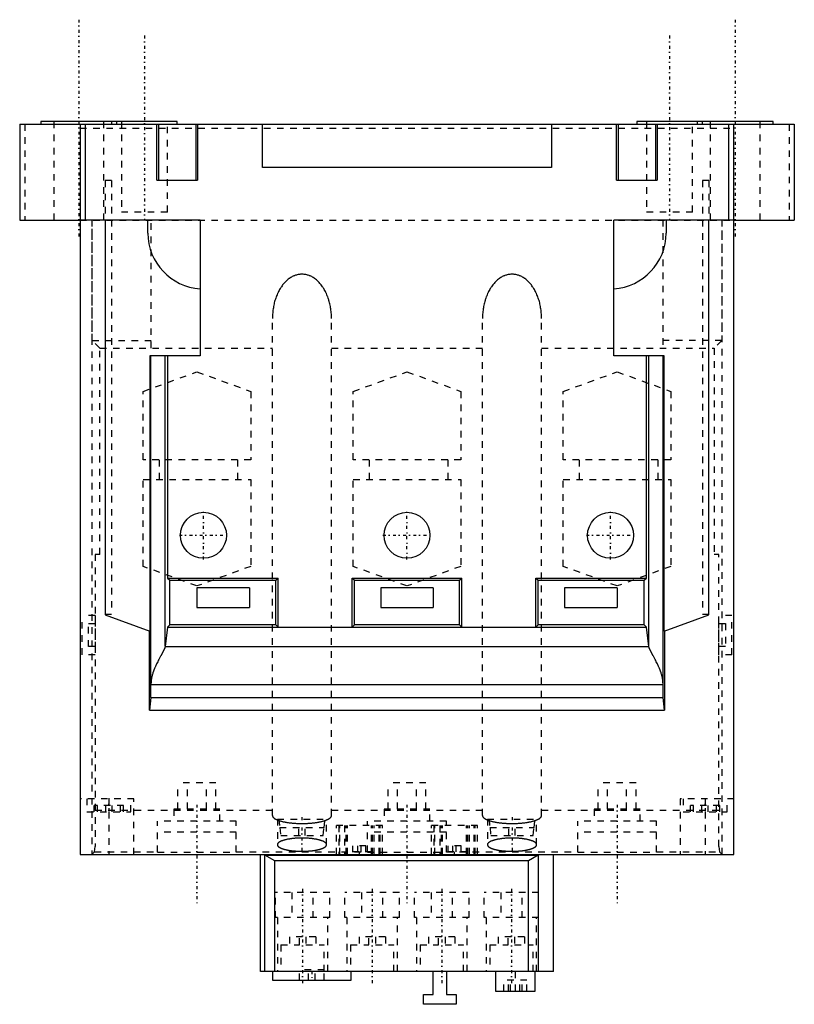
# Model space of a CAD drawing. Extents: x -9 to 109, y -133 to 16.
import ezdxf

# ---------------------------------------------------------------- set-up
doc = ezdxf.new("R2010")
doc.units = 0
doc.linetypes.add('CENTER', pattern=[1.5, 0.45, -0.5, 0.05, -0.5])
doc.linetypes.add('DASHED', pattern=[2, 1, -1])
for name, color, linetype in [('AM_0', 7, 'CONTINUOUS'), ('AM_3', 7, 'DASHED'), ('AM_7', 7, 'CENTER')]:
    doc.layers.add(name, color=color, linetype=linetype)

msp = doc.modelspace()

# ---------------------------------------------------------------- linework, layer by layer
at = {"layer": 'AM_0', "color": 7, "linetype": 'CONTINUOUS'}
for p, q in [((-9.2, 0.6), (-9.2, -14)), ((-9.2, 0.6), (108.8, 0.6)), ((-6, 1), (-6, 0.6)), ((14.8, 1), (-6, 1)), ((0, 0.6), (0, -110.6)), ((0.76, 0.6), (0.76, -14.03)), ((4.8, 1), (4.8, 0.6)), ((11.71, -7.95), (11.71, 0.6)), ((11.97, 0.6), (11.97, -7.95)), ((14.8, 0.6), (14.8, 1)), ((17.63, 0.6), (17.63, -7.95)), ((17.89, 0.6), (17.89, -7.95)), ((27.8, -6), (27.8, 0.6)), ((71.8, 0.6), (71.8, -6)), ((81.71, -7.95), (81.71, 0.6)), ((81.97, 0.6), (81.97, -7.95)), ((84.8, 1), (84.8, 0.6)), ((105.6, 1), (84.8, 1)), ((87.63, 0.6), (87.63, -7.95)), ((87.89, 0.6), (87.89, -7.95)), ((94.8, 0.6), (94.8, 1)), ((98.84, -14.03), (98.84, 0.6)), ((99.6, -110.6), (99.6, 0.6)), ((105.6, 0.6), (105.6, 1)), ((108.8, 0.6), (108.8, -14)), ((71.8, -6), (27.8, -6)), ((11.71, -7.95), (17.89, -7.95)), ((81.71, -7.95), (87.89, -7.95)), ((-9.2, -14), (0, -14)), ((18.3, -14.03), (0, -14.03)), ((3.8, -14.03), (3.8, -74.13)), ((10.33, -16), (10.33, -14.03)), ((18.3, -14.03), (18.3, -34.68)), ((99.6, -14.03), (81.3, -14.03)), ((81.3, -34.68), (81.3, -14.03)), ((89.27, -14.03), (89.27, -16)), ((95.8, -74.13), (95.8, -14.03)), ((99.6, -14), (108.8, -14)), ((10.61, -34.68), (10.61, -76.61)), ((18.3, -34.68), (10.61, -34.68)), ((10.8, -86.67), (10.8, -34.68)), ((12.97, -78.9), (12.97, -34.68)), ((13.33, -34.68), (13.33, -68.5)), ((88.99, -34.68), (81.3, -34.68)), ((86.27, -68.5), (86.27, -34.68)), ((86.63, -78.9), (86.63, -34.68)), ((88.8, -86.67), (88.8, -34.68)), ((88.99, -76.61), (88.99, -34.68)), ((13.33, -68.5), (13.68, -68.85)), ((13.33, -68.5), (30.15, -68.5)), ((13.68, -68.85), (29.8, -68.85)), ((13.68, -75.65), (13.68, -68.85)), ((29.8, -68.85), (30.15, -68.5)), ((29.8, -75.65), (29.8, -68.85)), ((30.15, -76), (30.15, -68.5)), ((41.46, -68.5), (41.8, -68.85)), ((41.46, -68.5), (58.14, -68.5)), ((41.46, -76), (41.46, -68.5)), ((41.8, -75.65), (41.8, -68.85)), ((41.8, -68.85), (57.8, -68.85)), ((57.8, -68.85), (58.14, -68.5)), ((57.8, -75.65), (57.8, -68.85)), ((58.14, -76), (58.14, -68.5)), ((69.45, -68.5), (69.8, -68.85)), ((69.45, -68.5), (86.27, -68.5)), ((69.45, -76), (69.45, -68.5)), ((69.8, -75.65), (69.8, -68.85)), ((69.8, -68.85), (85.92, -68.85)), ((85.92, -68.85), (86.27, -68.5)), ((85.92, -75.65), (85.92, -68.85)), ((17.8, -70), (17.8, -73)), ((25.8, -70), (17.8, -70)), ((25.8, -70), (25.8, -73)), ((53.8, -70), (45.8, -70)), ((45.8, -70), (45.8, -73)), ((53.8, -70), (53.8, -73)), ((73.8, -70), (73.8, -73)), ((81.8, -70), (73.8, -70)), ((81.8, -70), (81.8, -73)), ((17.8, -73), (25.8, -73)), ((45.8, -73), (53.8, -73)), ((73.8, -73), (81.8, -73)), ((3.8, -74.13), (10.61, -76.61)), ((88.99, -76.61), (95.8, -74.13)), ((13.33, -76), (12.97, -78.91)), ((13.68, -75.65), (13.33, -76)), ((13.33, -76), (86.27, -76)), ((29.8, -75.65), (13.68, -75.65)), ((30.15, -76), (29.8, -75.65)), ((41.8, -75.65), (41.46, -76)), ((57.8, -75.65), (41.8, -75.65)), ((58.14, -76), (57.8, -75.65)), ((69.8, -75.65), (69.45, -76)), ((85.92, -75.65), (69.8, -75.65)), ((86.27, -76), (85.92, -75.65)), ((86.63, -78.91), (86.27, -76)), ((10.56, -88.6), (10.56, -76.59)), ((89.04, -76.59), (89.04, -88.6)), ((12.97, -78.91), (86.63, -78.91)), ((10.8, -84.69), (88.8, -84.69)), ((10.8, -86.67), (10.56, -88.6)), ((10.8, -86.67), (88.8, -86.67)), ((89.04, -88.6), (88.8, -86.67)), ((10.56, -88.6), (89.04, -88.6)), ((0, -110.6), (99.6, -110.6)), ((27.5, -128.4), (27.5, -110.6)), ((28.15, -128.4), (28.15, -110.7)), ((28.15, -110.7), (69.8, -110.7)), ((29.65, -111.57), (28.15, -110.7)), ((69.8, -110.7), (68.3, -111.57)), ((69.8, -110.7), (69.8, -128.4)), ((72.1, -128.4), (72.1, -110.6)), ((29.65, -128.4), (29.65, -111.57)), ((68.3, -111.57), (29.65, -111.57)), ((68.3, -128.4), (68.3, -111.57)), ((72.1, -128.4), (27.5, -128.4)), ((29.3, -128.4), (29.3, -129.7)), ((41.3, -129.7), (41.3, -128.4)), ((53.8, -131.9), (53.8, -128.4)), ((55.8, -128.4), (55.8, -131.9)), ((63.3, -128.4), (63.3, -131.4)), ((69.3, -131.4), (69.3, -128.4)), ((29.3, -129.7), (41.3, -129.7)), ((52.3, -131.9), (53.8, -131.9)), ((52.3, -133.4), (52.3, -131.9)), ((55.8, -131.9), (57.3, -131.9)), ((57.3, -131.9), (57.3, -133.4)), ((63.3, -131.4), (69.3, -131.4)), ((57.3, -133.4), (52.3, -133.4))]:
    msp.add_line(p, q, dxfattribs=at)
for points in [[(12.97, -78.91), (12.97, -78.92), (12.96, -78.94), (12.96, -78.96), (12.96, -78.97), (12.95, -78.98), (12.95, -79.01), (12.94, -79.03), (12.93, -79.06), (12.92, -79.08), (12.91, -79.11), (12.91, -79.12), (12.9, -79.14), (12.89, -79.17), (12.88, -79.19), (12.87, -79.22), (12.86, -79.26), (12.84, -79.29), (12.84, -79.3), (12.83, -79.32), (12.82, -79.35), (12.8, -79.38), (12.79, -79.4), (12.78, -79.42), (12.77, -79.45), (12.75, -79.49), (12.74, -79.5), (12.73, -79.52), (12.72, -79.56), (12.7, -79.6), (12.68, -79.64), (12.66, -79.68), (12.63, -79.72), (12.62, -79.74), (12.61, -79.76), (12.59, -79.8), (12.57, -79.85), (12.54, -79.89), (12.52, -79.94), (12.5, -79.98), (12.48, -80.01), (12.47, -80.03), (12.44, -80.08), (12.42, -80.12), (12.39, -80.17), (12.37, -80.22), (12.34, -80.27), (12.33, -80.3), (12.31, -80.32), (12.29, -80.37), (12.26, -80.42), (12.16, -80.6), (11.99, -80.91), (11.91, -81.07), (11.83, -81.24), (11.65, -81.58), (11.48, -81.95), (11.38, -82.18), (11.35, -82.24), (11.33, -82.31), (11.31, -82.34), (11.3, -82.37), (11.27, -82.44), (11.25, -82.5), (11.22, -82.57), (11.2, -82.64), (11.17, -82.71), (11.16, -82.74), (11.15, -82.78), (11.13, -82.84), (11.1, -82.91), (11.08, -82.98), (11.06, -83.05), (11.04, -83.12), (11.03, -83.16), (11.02, -83.19), (11, -83.26), (10.98, -83.33), (10.97, -83.37), (10.96, -83.4), (10.94, -83.48), (10.93, -83.55), (10.92, -83.58), (10.91, -83.62), (10.9, -83.69), (10.88, -83.76), (10.87, -83.84), (10.86, -83.91), (10.85, -83.98), (10.84, -84.02), (10.84, -84.05), (10.83, -84.12), (10.82, -84.2), (10.82, -84.27), (10.81, -84.34), (10.81, -84.41), (10.81, -84.45), (10.8, -84.49), (10.8, -84.56), (10.8, -84.63), (10.8, -84.67)], [(88.8, -84.67), (88.8, -84.63), (88.8, -84.56), (88.8, -84.49), (88.79, -84.45), (88.79, -84.41), (88.79, -84.34), (88.78, -84.27), (88.78, -84.2), (88.77, -84.12), (88.76, -84.05), (88.76, -84.02), (88.75, -83.98), (88.74, -83.91), (88.73, -83.84), (88.72, -83.76), (88.7, -83.69), (88.69, -83.62), (88.68, -83.58), (88.67, -83.55), (88.66, -83.48), (88.64, -83.4), (88.63, -83.37), (88.62, -83.33), (88.6, -83.26), (88.58, -83.19), (88.57, -83.16), (88.56, -83.12), (88.54, -83.05), (88.52, -82.98), (88.5, -82.91), (88.47, -82.84), (88.45, -82.78), (88.44, -82.74), (88.43, -82.71), (88.4, -82.64), (88.38, -82.57), (88.35, -82.5), (88.33, -82.44), (88.3, -82.37), (88.29, -82.34), (88.27, -82.31), (88.25, -82.24), (88.22, -82.18), (88.12, -81.95), (87.95, -81.58), (87.77, -81.24), (87.69, -81.07), (87.61, -80.91), (87.44, -80.6), (87.34, -80.42), (87.31, -80.37), (87.29, -80.32), (87.27, -80.3), (87.26, -80.27), (87.23, -80.22), (87.21, -80.17), (87.18, -80.12), (87.16, -80.08), (87.13, -80.03), (87.12, -80.01), (87.1, -79.98), (87.08, -79.94), (87.06, -79.89), (87.03, -79.85), (87.01, -79.8), (86.99, -79.76), (86.98, -79.74), (86.97, -79.72), (86.94, -79.68), (86.92, -79.64), (86.9, -79.6), (86.88, -79.56), (86.87, -79.52), (86.86, -79.5), (86.85, -79.49), (86.83, -79.45), (86.82, -79.42), (86.81, -79.4), (86.8, -79.38), (86.78, -79.35), (86.77, -79.32), (86.76, -79.3), (86.76, -79.29), (86.74, -79.26), (86.73, -79.22), (86.72, -79.19), (86.71, -79.17), (86.7, -79.14), (86.69, -79.12), (86.69, -79.11), (86.68, -79.08), (86.67, -79.06), (86.66, -79.03), (86.65, -79.01), (86.65, -78.98), (86.64, -78.97), (86.64, -78.96), (86.64, -78.94), (86.63, -78.92), (86.63, -78.91)]]:
    msp.add_lwpolyline(points, dxfattribs=at)
for centre in [(18.8, -62), (49.8, -62), (80.8, -62)]:
    msp.add_circle(centre, 3.5, dxfattribs=at)
for centre, start, end in [((18.8, -16), 180, 266.6002), ((80.8, -16), 273.3998, 0)]:
    msp.add_arc(centre, 8.47, start, end, dxfattribs=at)
at = {"layer": 'AM_3', "color": 6, "linetype": 'DASHED'}
for p, q in [((-8.44, 0.6), (-8.44, -14)), ((-4, 1), (-4, -14)), ((0, 0), (99.6, 0)), ((3.6, -14), (3.6, 1)), ((4.8, 0.6), (94.8, 0.6)), ((5.6, 0.6), (5.6, 1)), ((6.3, 1), (6.3, -12.79)), ((13.3, -12.79), (13.3, 1)), ((86.3, 1), (86.3, -12.79)), ((93.3, -12.79), (93.3, 1)), ((94, 1), (94, 0.6)), ((96, 1), (96, -14)), ((103.6, -14), (103.6, 1)), ((108.04, 0.6), (108.04, -14)), ((3.8, -8), (3.8, -14.03)), ((4.8, -8), (3.8, -8)), ((4.8, -8), (4.8, -74)), ((94.8, -8), (94.8, -74)), ((95.8, -8), (94.8, -8)), ((95.8, -8), (95.8, -14.03)), ((13.3, -12.79), (6.3, -12.79)), ((93.3, -12.79), (86.3, -12.79)), ((0, -14), (99.6, -14)), ((1.8, -14), (1.8, -110.6)), ((1.84, -32.32), (1.84, -14)), ((10.83, -33.5), (10.83, -14)), ((88.77, -14), (88.77, -33.5)), ((97.76, -14), (97.76, -32.32)), ((97.8, -110.6), (97.8, -14)), ((29.3, -104.66), (29.3, -29)), ((38.3, -104.66), (38.3, -29)), ((61.3, -104.66), (61.3, -29)), ((70.3, -104.66), (70.3, -29)), ((1.84, -32.32), (10.83, -32.32)), ((3.02, -33.5), (1.84, -32.32)), ((97.76, -32.32), (88.77, -32.32)), ((97.76, -32.32), (96.58, -33.5)), ((3.02, -33.5), (29.3, -33.5)), ((3.02, -64.9), (3.02, -33.5)), ((38.3, -33.5), (61.3, -33.5)), ((70.3, -33.5), (96.58, -33.5)), ((96.58, -33.5), (96.58, -64.9)), ((9.6, -40.1), (17.8, -37.11)), ((17.8, -37.11), (26, -40.1)), ((41.6, -40.1), (49.8, -37.11)), ((49.8, -37.11), (58, -40.1)), ((73.6, -40.1), (81.8, -37.11)), ((81.8, -37.11), (90, -40.1)), ((9.6, -50.5), (9.6, -40.1)), ((26, -40.1), (26, -50.5)), ((41.6, -50.5), (41.6, -40.1)), ((58, -40.1), (58, -50.5)), ((73.6, -50.5), (73.6, -40.1)), ((90, -40.1), (90, -50.5)), ((26, -50.5), (9.6, -50.5)), ((12.05, -50.5), (12.05, -53.5)), ((24.05, -53.5), (24.05, -50.5)), ((58, -50.5), (41.6, -50.5)), ((44.05, -50.5), (44.05, -53.5)), ((56.05, -53.5), (56.05, -50.5)), ((90, -50.5), (73.6, -50.5)), ((76.05, -50.5), (76.05, -53.5)), ((88.05, -53.5), (88.05, -50.5)), ((9.6, -66.73), (9.6, -53.5)), ((9.6, -53.5), (26, -53.5)), ((26, -53.5), (26, -66.73)), ((41.6, -66.73), (41.6, -53.5)), ((41.6, -53.5), (58, -53.5)), ((58, -53.5), (58, -66.73)), ((73.6, -66.73), (73.6, -53.5)), ((73.6, -53.5), (90, -53.5)), ((90, -53.5), (90, -66.73)), ((3.02, -64.9), (2.3, -64.9)), ((2.3, -64.9), (2.3, -109.35)), ((97.3, -64.9), (96.58, -64.9)), ((97.3, -109.35), (97.3, -64.9)), ((17.8, -69.71), (9.6, -66.73)), ((26, -66.73), (17.8, -69.71)), ((49.8, -69.71), (41.6, -66.73)), ((58, -66.73), (49.8, -69.71)), ((81.8, -69.71), (73.6, -66.73)), ((90, -66.73), (81.8, -69.71)), ((0.3, -80.2), (0.3, -74.2)), ((2.3, -74.2), (0.3, -74.2)), ((2.28, -74.2), (2.28, -80.2)), ((3.8, -74), (4.8, -74)), ((94.8, -74), (95.8, -74)), ((99.3, -74.2), (97.3, -74.2)), ((97.32, -80.2), (97.32, -74.2)), ((99.3, -80.2), (99.3, -74.2)), ((1.3, -78.95), (1.3, -75.45)), ((1.3, -75.45), (2.3, -75.45)), ((97.3, -75.45), (98.3, -75.45)), ((98.3, -75.45), (98.3, -78.95)), ((2.3, -78.95), (1.3, -78.95)), ((98.3, -78.95), (97.3, -78.95)), ((2.3, -80.2), (0.3, -80.2)), ((99.3, -80.2), (97.3, -80.2)), ((14.91, -103.7), (14.91, -99.7)), ((20.69, -99.7), (14.91, -99.7)), ((16.36, -103.7), (16.36, -99.7)), ((19.24, -103.7), (19.24, -99.7)), ((20.69, -103.7), (20.69, -99.7)), ((46.91, -103.7), (46.91, -99.7)), ((52.69, -99.7), (46.91, -99.7)), ((48.36, -103.7), (48.36, -99.7)), ((51.24, -103.7), (51.24, -99.7)), ((52.69, -103.7), (52.69, -99.7)), ((78.91, -103.7), (78.91, -99.7)), ((84.69, -99.7), (78.91, -99.7)), ((80.36, -103.7), (80.36, -99.7)), ((83.24, -103.7), (83.24, -99.7)), ((84.69, -103.7), (84.69, -99.7)), ((8.2, -102.1), (0, -102.1)), ((1.05, -102.1), (1.05, -104.1)), ((2.16, -104.1), (2.16, -103.15)), ((6.64, -103.15), (2.16, -103.15)), ((2.66, -104.1), (2.66, -103.15)), ((3.9, -104.1), (3.9, -103.15)), ((4.4, -102.1), (4.4, -110.6)), ((4.9, -104.1), (4.9, -103.15)), ((6.14, -104.1), (6.14, -103.15)), ((6.64, -104.1), (6.64, -103.15)), ((7.75, -104.1), (7.75, -102.1)), ((8.2, -110.6), (8.2, -102.1)), ((91.4, -102.1), (91.4, -110.6)), ((99.6, -102.1), (91.4, -102.1)), ((91.85, -102.1), (91.85, -104.1)), ((92.96, -104.1), (92.96, -103.15)), ((97.44, -103.15), (92.96, -103.15)), ((93.46, -104.1), (93.46, -103.15)), ((94.7, -104.1), (94.7, -103.15)), ((95.2, -102.1), (95.2, -110.6)), ((95.7, -104.1), (95.7, -103.15)), ((96.94, -104.1), (96.94, -103.15)), ((97.44, -104.1), (97.44, -103.15)), ((98.55, -104.1), (98.55, -102.1)), ((1.05, -104.1), (7.75, -104.1)), ((2.3, -103.86), (29.3, -103.86)), ((14.3, -103.7), (14.3, -105.5)), ((21.3, -103.7), (14.3, -103.7)), ((21.3, -105.5), (21.3, -103.7)), ((38.3, -103.86), (61.3, -103.86)), ((46.3, -103.7), (46.3, -105.5)), ((53.3, -103.7), (46.3, -103.7)), ((53.3, -105.5), (53.3, -103.7)), ((70.3, -103.86), (97.3, -103.86)), ((78.3, -103.7), (78.3, -105.5)), ((85.3, -103.7), (78.3, -103.7)), ((85.3, -105.5), (85.3, -103.7)), ((91.85, -104.1), (98.55, -104.1)), ((11.8, -110.24), (11.8, -105.5)), ((23.8, -105.5), (11.8, -105.5)), ((23.8, -110.24), (23.8, -105.5)), ((30.05, -105.2), (30.05, -109.1)), ((30.05, -105.2), (37.55, -105.2)), ((30.3, -105.2), (30.41, -106.5)), ((37.19, -106.5), (37.3, -105.2)), ((37.55, -109.1), (37.55, -105.2)), ((39.05, -110.6), (39.05, -106.2)), ((46.05, -106.2), (39.05, -106.2)), ((39.41, -106.2), (39.41, -110.6)), ((39.55, -110.6), (39.55, -106.2)), ((40.28, -106.2), (40.28, -110.6)), ((40.55, -110.6), (40.55, -106.2)), ((40.73, -110.6), (40.73, -106.2)), ((43.8, -110.24), (43.8, -105.5)), ((55.8, -105.5), (43.8, -105.5)), ((44.37, -110.6), (44.37, -106.2)), ((44.55, -110.6), (44.55, -106.2)), ((44.82, -110.6), (44.82, -106.2)), ((45.55, -110.6), (45.55, -106.2)), ((45.69, -110.6), (45.69, -106.2)), ((46.05, -110.6), (46.05, -106.2)), ((53.55, -110.6), (53.55, -106.2)), ((60.55, -106.2), (53.55, -106.2)), ((53.91, -106.2), (53.91, -110.6)), ((54.05, -110.6), (54.05, -106.2)), ((54.78, -106.2), (54.78, -110.6)), ((55.05, -110.6), (55.05, -106.2)), ((55.23, -110.6), (55.23, -106.2)), ((55.8, -110.24), (55.8, -105.5)), ((58.87, -110.6), (58.87, -106.2)), ((59.05, -110.6), (59.05, -106.2)), ((59.32, -110.6), (59.32, -106.2)), ((60.05, -110.6), (60.05, -106.2)), ((60.19, -110.6), (60.19, -106.2)), ((60.55, -110.6), (60.55, -106.2)), ((62.05, -105.2), (62.05, -109.1)), ((62.05, -105.2), (69.55, -105.2)), ((62.3, -105.2), (62.41, -106.5)), ((69.19, -106.5), (69.3, -105.2)), ((69.55, -109.1), (69.55, -105.2)), ((75.8, -110.24), (75.8, -105.5)), ((87.8, -105.5), (75.8, -105.5)), ((87.8, -110.24), (87.8, -105.5)), ((23.8, -107.21), (11.8, -107.21)), ((30.41, -106.5), (37.19, -106.5)), ((30.45, -106.5), (30.56, -107.7)), ((30.56, -107.7), (37.04, -107.7)), ((33.3, -107.7), (33.3, -106.5)), ((34.3, -107.7), (34.3, -106.5)), ((37.04, -107.7), (37.15, -106.5)), ((55.8, -107.21), (43.8, -107.21)), ((62.41, -106.5), (69.19, -106.5)), ((62.45, -106.5), (62.56, -107.7)), ((62.56, -107.7), (69.04, -107.7)), ((65.3, -107.7), (65.3, -106.5)), ((66.3, -107.7), (66.3, -106.5)), ((69.04, -107.7), (69.15, -106.5)), ((87.8, -107.21), (75.8, -107.21)), ((2.19, -110.21), (2.3, -109.35)), ((41.55, -110.21), (41.55, -109.26)), ((43.55, -109.26), (41.55, -109.26)), ((42.3, -110.21), (42.3, -109.26)), ((42.8, -110.21), (42.8, -109.26)), ((43.55, -110.21), (43.55, -109.26)), ((56.05, -110.21), (56.05, -109.26)), ((58.05, -109.26), (56.05, -109.26)), ((56.8, -110.21), (56.8, -109.26)), ((57.3, -110.21), (57.3, -109.26)), ((58.05, -110.21), (58.05, -109.26)), ((97.3, -109.35), (97.41, -110.21)), ((1.8, -110.6), (2.19, -110.21)), ((2.19, -110.21), (11.8, -110.21)), ((11.8, -110.24), (23.8, -110.24)), ((23.8, -110.21), (43.8, -110.21)), ((40.65, -110.21), (40.65, -110.6)), ((44.45, -110.21), (40.65, -110.21)), ((43.8, -110.24), (55.8, -110.24)), ((44.45, -110.6), (44.45, -110.21)), ((55.15, -110.21), (55.15, -110.6)), ((58.95, -110.21), (55.15, -110.21)), ((55.8, -110.21), (75.8, -110.21)), ((58.95, -110.6), (58.95, -110.21)), ((75.8, -110.24), (87.8, -110.24)), ((87.8, -110.21), (97.41, -110.21)), ((97.41, -110.21), (97.8, -110.6)), ((29.75, -120.2), (29.75, -116.4)), ((38.05, -116.4), (29.75, -116.4)), ((32.27, -116.4), (32.27, -120.2)), ((35.53, -120.2), (35.53, -116.4)), ((38.05, -120.2), (38.05, -116.4)), ((48.65, -116.4), (40.35, -116.4)), ((40.35, -120.2), (40.35, -116.4)), ((42.87, -116.4), (42.87, -120.2)), ((46.13, -120.2), (46.13, -116.4)), ((48.65, -120.2), (48.65, -116.4)), ((59.25, -116.4), (50.95, -116.4)), ((50.95, -120.2), (50.95, -116.4)), ((53.47, -116.4), (53.47, -120.2)), ((56.73, -120.2), (56.73, -116.4)), ((59.25, -120.2), (59.25, -116.4)), ((69.85, -116.4), (61.55, -116.4)), ((61.55, -120.2), (61.55, -116.4)), ((64.07, -116.4), (64.07, -120.2)), ((67.33, -120.2), (67.33, -116.4)), ((69.85, -120.2), (69.85, -116.4)), ((38.05, -120.2), (29.75, -120.2)), ((30.06, -120.2), (30.06, -128.4)), ((37.74, -128.4), (37.74, -120.2)), ((48.65, -120.2), (40.35, -120.2)), ((40.66, -120.2), (40.66, -128.4)), ((48.34, -128.4), (48.34, -120.2)), ((59.25, -120.2), (50.95, -120.2)), ((51.26, -120.2), (51.26, -128.4)), ((58.94, -128.4), (58.94, -120.2)), ((69.85, -120.2), (61.55, -120.2)), ((61.86, -120.2), (61.86, -128.4)), ((69.54, -128.4), (69.54, -120.2)), ((30.6, -124.35), (30.6, -128.4)), ((30.6, -124.35), (33.4, -124.35)), ((31.9, -123.15), (31.9, -124.35)), ((35.9, -123.15), (31.9, -123.15)), ((33.4, -124.35), (33.4, -123.15)), ((34.4, -123.15), (34.4, -124.35)), ((34.4, -124.35), (37.2, -124.35)), ((35.9, -123.15), (35.9, -124.35)), ((37.2, -128.4), (37.2, -124.35)), ((41.2, -124.35), (41.2, -128.4)), ((41.2, -124.35), (44, -124.35)), ((42.5, -123.15), (42.5, -124.35)), ((46.5, -123.15), (42.5, -123.15)), ((44, -124.35), (44, -123.15)), ((45, -123.15), (45, -124.35)), ((45, -124.35), (47.8, -124.35)), ((46.5, -123.15), (46.5, -124.35)), ((47.8, -128.4), (47.8, -124.35)), ((51.8, -124.35), (51.8, -128.4)), ((51.8, -124.35), (54.6, -124.35)), ((53.1, -123.15), (53.1, -124.35)), ((57.1, -123.15), (53.1, -123.15)), ((54.6, -124.35), (54.6, -123.15)), ((55.6, -123.15), (55.6, -124.35)), ((55.6, -124.35), (58.4, -124.35)), ((57.1, -123.15), (57.1, -124.35)), ((58.4, -128.4), (58.4, -124.35)), ((62.4, -124.35), (62.4, -128.4)), ((62.4, -124.35), (65.2, -124.35)), ((63.7, -123.15), (63.7, -124.35)), ((67.7, -123.15), (63.7, -123.15)), ((65.2, -124.35), (65.2, -123.15)), ((66.2, -123.15), (66.2, -124.35)), ((66.2, -124.35), (69, -124.35)), ((67.7, -123.15), (67.7, -124.35)), ((69, -128.4), (69, -124.35)), ((33.4, -129.7), (33.4, -128.15)), ((37.2, -128.15), (33.4, -128.15)), ((34.8, -129.7), (34.8, -128.15)), ((35.8, -129.7), (35.8, -128.15)), ((37.2, -129.7), (37.2, -128.15)), ((66.3, -128.4), (66.3, -131.4)), ((64.53, -131.4), (64.53, -129.71)), ((68.07, -129.71), (64.53, -129.71)), ((65.24, -131.4), (65.24, -129.71)), ((65.59, -131.4), (65.59, -129.71)), ((67.01, -131.4), (67.01, -129.71)), ((67.36, -131.4), (67.36, -129.71)), ((68.07, -131.4), (68.07, -129.71))]:
    msp.add_line(p, q, dxfattribs=at)
for points in [[(38.3, -29), (38.3, -28.9), (38.3, -28.71), (38.29, -28.51), (38.28, -28.41), (38.28, -28.31), (38.26, -28.12), (38.24, -27.92), (38.22, -27.73), (38.19, -27.54), (38.16, -27.35), (38.15, -27.25), (38.13, -27.16), (38.09, -26.97), (38.05, -26.78), (38.01, -26.6), (37.96, -26.42), (37.91, -26.24), (37.88, -26.15), (37.85, -26.06), (37.79, -25.88), (37.73, -25.71), (37.7, -25.62), (37.66, -25.54), (37.6, -25.37), (37.52, -25.21), (37.49, -25.13), (37.45, -25.05), (37.37, -24.89), (37.29, -24.74), (37.2, -24.59), (37.12, -24.44), (37.03, -24.3), (36.98, -24.23), (36.94, -24.16), (36.84, -24.02), (36.74, -23.89), (36.64, -23.77), (36.54, -23.64), (36.43, -23.53), (36.38, -23.47), (36.33, -23.41), (36.22, -23.31), (36.11, -23.2), (35.99, -23.11), (35.88, -23.01), (35.76, -22.92), (35.7, -22.88), (35.64, -22.84), (35.52, -22.76), (35.4, -22.69), (35.28, -22.62), (35.15, -22.56), (35.03, -22.51), (34.96, -22.48), (34.9, -22.46), (34.77, -22.41), (34.65, -22.37), (34.52, -22.34), (34.39, -22.31), (34.26, -22.28), (34.19, -22.28), (34.13, -22.27), (34, -22.26), (33.87, -22.25), (33.8, -22.25), (33.73, -22.25), (33.6, -22.26), (33.47, -22.27), (33.41, -22.28), (33.34, -22.28), (33.21, -22.31), (33.08, -22.34), (32.95, -22.37), (32.83, -22.41), (32.7, -22.46), (32.64, -22.48), (32.57, -22.51), (32.45, -22.56), (32.32, -22.62), (32.2, -22.69), (32.08, -22.76), (31.96, -22.84), (31.9, -22.88), (31.84, -22.92), (31.72, -23.01), (31.61, -23.11), (31.49, -23.2), (31.38, -23.31), (31.27, -23.41), (31.22, -23.47), (31.17, -23.53), (31.06, -23.64), (30.96, -23.77), (30.86, -23.89), (30.76, -24.02), (30.66, -24.16), (30.62, -24.23), (30.57, -24.3), (30.48, -24.44), (30.4, -24.59), (30.31, -24.74), (30.23, -24.89), (30.15, -25.05), (30.11, -25.13), (30.08, -25.21), (30, -25.37), (29.94, -25.54), (29.9, -25.62), (29.87, -25.71), (29.81, -25.88), (29.75, -26.06), (29.72, -26.15), (29.69, -26.24), (29.64, -26.42), (29.59, -26.6), (29.55, -26.78), (29.51, -26.97), (29.47, -27.16), (29.45, -27.25), (29.44, -27.35), (29.41, -27.54), (29.38, -27.73), (29.36, -27.92), (29.34, -28.12), (29.32, -28.31), (29.32, -28.41), (29.31, -28.51), (29.3, -28.71), (29.3, -28.9), (29.3, -29)], [(70.3, -29), (70.3, -28.9), (70.3, -28.71), (70.29, -28.51), (70.28, -28.41), (70.28, -28.31), (70.26, -28.12), (70.24, -27.92), (70.22, -27.73), (70.19, -27.54), (70.16, -27.35), (70.15, -27.25), (70.13, -27.16), (70.09, -26.97), (70.05, -26.78), (70.01, -26.6), (69.96, -26.42), (69.91, -26.24), (69.88, -26.15), (69.85, -26.06), (69.79, -25.88), (69.73, -25.71), (69.7, -25.62), (69.66, -25.54), (69.6, -25.37), (69.52, -25.21), (69.49, -25.13), (69.45, -25.05), (69.37, -24.89), (69.29, -24.74), (69.2, -24.59), (69.12, -24.44), (69.03, -24.3), (68.98, -24.23), (68.94, -24.16), (68.84, -24.02), (68.74, -23.89), (68.64, -23.77), (68.54, -23.64), (68.43, -23.53), (68.38, -23.47), (68.33, -23.41), (68.22, -23.31), (68.11, -23.2), (67.99, -23.11), (67.88, -23.01), (67.76, -22.92), (67.7, -22.88), (67.64, -22.84), (67.52, -22.76), (67.4, -22.69), (67.28, -22.62), (67.15, -22.56), (67.03, -22.51), (66.96, -22.48), (66.9, -22.46), (66.77, -22.41), (66.65, -22.37), (66.52, -22.34), (66.39, -22.31), (66.26, -22.28), (66.19, -22.28), (66.13, -22.27), (66, -22.26), (65.87, -22.25), (65.8, -22.25), (65.73, -22.25), (65.6, -22.26), (65.47, -22.27), (65.41, -22.28), (65.34, -22.28), (65.21, -22.31), (65.08, -22.34), (64.95, -22.37), (64.83, -22.41), (64.7, -22.46), (64.64, -22.48), (64.57, -22.51), (64.45, -22.56), (64.32, -22.62), (64.2, -22.69), (64.08, -22.76), (63.96, -22.84), (63.9, -22.88), (63.84, -22.92), (63.72, -23.01), (63.61, -23.11), (63.49, -23.2), (63.38, -23.31), (63.27, -23.41), (63.22, -23.47), (63.17, -23.53), (63.06, -23.64), (62.96, -23.77), (62.86, -23.89), (62.76, -24.02), (62.66, -24.16), (62.62, -24.23), (62.57, -24.3), (62.48, -24.44), (62.4, -24.59), (62.31, -24.74), (62.23, -24.89), (62.15, -25.05), (62.11, -25.13), (62.08, -25.21), (62, -25.37), (61.94, -25.54), (61.9, -25.62), (61.87, -25.71), (61.81, -25.88), (61.75, -26.06), (61.72, -26.15), (61.69, -26.24), (61.64, -26.42), (61.59, -26.6), (61.55, -26.78), (61.51, -26.97), (61.47, -27.16), (61.45, -27.25), (61.44, -27.35), (61.41, -27.54), (61.38, -27.73), (61.36, -27.92), (61.34, -28.12), (61.32, -28.31), (61.32, -28.41), (61.31, -28.51), (61.3, -28.71), (61.3, -28.9), (61.3, -29)], [(29.3, -104.66), (29.3, -104.68), (29.3, -104.72), (29.31, -104.75), (29.32, -104.77), (29.32, -104.79), (29.34, -104.82), (29.36, -104.86), (29.38, -104.89), (29.41, -104.92), (29.44, -104.96), (29.45, -104.98), (29.47, -104.99), (29.51, -105.03), (29.55, -105.06), (29.59, -105.09), (29.64, -105.13), (29.69, -105.16), (29.72, -105.17), (29.75, -105.19), (29.81, -105.22), (29.87, -105.25), (29.9, -105.27), (29.94, -105.28), (30, -105.31), (30.08, -105.34), (30.11, -105.36), (30.15, -105.37), (30.23, -105.4), (30.31, -105.43), (30.4, -105.45), (30.48, -105.48), (30.57, -105.5), (30.62, -105.52), (30.66, -105.53), (30.76, -105.55), (30.86, -105.58), (30.96, -105.6), (31.06, -105.62), (31.17, -105.64), (31.22, -105.65), (31.27, -105.66), (31.38, -105.68), (31.49, -105.7), (31.61, -105.72), (31.72, -105.73), (31.84, -105.75), (31.9, -105.76), (31.96, -105.76), (32.08, -105.78), (32.2, -105.79), (32.32, -105.8), (32.45, -105.81), (32.57, -105.82), (32.64, -105.83), (32.7, -105.83), (32.83, -105.84), (32.95, -105.85), (33.08, -105.85), (33.21, -105.86), (33.34, -105.86), (33.41, -105.87), (33.47, -105.87), (33.6, -105.87), (33.73, -105.87), (33.8, -105.87), (33.87, -105.87), (34, -105.87), (34.13, -105.87), (34.19, -105.87), (34.26, -105.86), (34.39, -105.86), (34.52, -105.85), (34.65, -105.85), (34.77, -105.84), (34.9, -105.83), (34.96, -105.83), (35.03, -105.82), (35.15, -105.81), (35.28, -105.8), (35.4, -105.79), (35.52, -105.78), (35.64, -105.76), (35.7, -105.76), (35.76, -105.75), (35.88, -105.73), (35.99, -105.72), (36.11, -105.7), (36.22, -105.68), (36.33, -105.66), (36.38, -105.65), (36.43, -105.64), (36.54, -105.62), (36.64, -105.6), (36.74, -105.58), (36.84, -105.55), (36.94, -105.53), (36.98, -105.52), (37.03, -105.5), (37.12, -105.48), (37.2, -105.45), (37.29, -105.43), (37.37, -105.4), (37.45, -105.37), (37.49, -105.36), (37.52, -105.34), (37.6, -105.31), (37.66, -105.28), (37.7, -105.27), (37.73, -105.25), (37.79, -105.22), (37.85, -105.19), (37.88, -105.17), (37.91, -105.16), (37.96, -105.13), (38.01, -105.09), (38.05, -105.06), (38.09, -105.03), (38.13, -104.99), (38.15, -104.98), (38.16, -104.96), (38.19, -104.92), (38.22, -104.89), (38.24, -104.86), (38.26, -104.82), (38.28, -104.79), (38.28, -104.77), (38.29, -104.75), (38.3, -104.72), (38.3, -104.68), (38.3, -104.66)], [(61.3, -104.66), (61.3, -104.68), (61.3, -104.72), (61.31, -104.75), (61.32, -104.77), (61.32, -104.79), (61.34, -104.82), (61.36, -104.86), (61.38, -104.89), (61.41, -104.92), (61.44, -104.96), (61.45, -104.98), (61.47, -104.99), (61.51, -105.03), (61.55, -105.06), (61.59, -105.09), (61.64, -105.13), (61.69, -105.16), (61.72, -105.17), (61.75, -105.19), (61.81, -105.22), (61.87, -105.25), (61.9, -105.27), (61.94, -105.28), (62, -105.31), (62.08, -105.34), (62.11, -105.36), (62.15, -105.37), (62.23, -105.4), (62.31, -105.43), (62.4, -105.45), (62.48, -105.48), (62.57, -105.5), (62.62, -105.52), (62.66, -105.53), (62.76, -105.55), (62.86, -105.58), (62.96, -105.6), (63.06, -105.62), (63.17, -105.64), (63.22, -105.65), (63.27, -105.66), (63.38, -105.68), (63.49, -105.7), (63.61, -105.72), (63.72, -105.73), (63.84, -105.75), (63.9, -105.76), (63.96, -105.76), (64.08, -105.78), (64.2, -105.79), (64.32, -105.8), (64.45, -105.81), (64.57, -105.82), (64.64, -105.83), (64.7, -105.83), (64.83, -105.84), (64.95, -105.85), (65.08, -105.85), (65.21, -105.86), (65.34, -105.86), (65.41, -105.87), (65.47, -105.87), (65.6, -105.87), (65.73, -105.87), (65.8, -105.87), (65.87, -105.87), (66, -105.87), (66.13, -105.87), (66.19, -105.87), (66.26, -105.86), (66.39, -105.86), (66.52, -105.85), (66.65, -105.85), (66.77, -105.84), (66.9, -105.83), (66.96, -105.83), (67.03, -105.82), (67.15, -105.81), (67.28, -105.8), (67.4, -105.79), (67.52, -105.78), (67.64, -105.76), (67.7, -105.76), (67.76, -105.75), (67.88, -105.73), (67.99, -105.72), (68.11, -105.7), (68.22, -105.68), (68.33, -105.66), (68.38, -105.65), (68.43, -105.64), (68.54, -105.62), (68.64, -105.6), (68.74, -105.58), (68.84, -105.55), (68.94, -105.53), (68.98, -105.52), (69.03, -105.5), (69.12, -105.48), (69.2, -105.45), (69.29, -105.43), (69.37, -105.4), (69.45, -105.37), (69.49, -105.36), (69.52, -105.34), (69.6, -105.31), (69.66, -105.28), (69.7, -105.27), (69.73, -105.25), (69.79, -105.22), (69.85, -105.19), (69.88, -105.17), (69.91, -105.16), (69.96, -105.13), (70.01, -105.09), (70.05, -105.06), (70.09, -105.03), (70.13, -104.99), (70.15, -104.98), (70.16, -104.96), (70.19, -104.92), (70.22, -104.89), (70.24, -104.86), (70.26, -104.82), (70.28, -104.79), (70.28, -104.77), (70.29, -104.75), (70.3, -104.72), (70.3, -104.68), (70.3, -104.66)], [(37.55, -109.1), (37.55, -109.08), (37.55, -109.05), (37.54, -109.03), (37.54, -109.01), (37.53, -109), (37.52, -108.97), (37.5, -108.94), (37.48, -108.91), (37.46, -108.88), (37.44, -108.85), (37.42, -108.84), (37.41, -108.82), (37.38, -108.8), (37.34, -108.77), (37.3, -108.74), (37.26, -108.71), (37.22, -108.69), (37.2, -108.67), (37.18, -108.66), (37.13, -108.63), (37.07, -108.61), (37.05, -108.6), (37.02, -108.58), (36.96, -108.56), (36.9, -108.53), (36.87, -108.52), (36.84, -108.51), (36.78, -108.49), (36.71, -108.46), (36.64, -108.44), (36.56, -108.42), (36.49, -108.4), (36.45, -108.39), (36.41, -108.38), (36.33, -108.36), (36.25, -108.34), (36.17, -108.32), (36.08, -108.3), (36, -108.28), (35.95, -108.28), (35.91, -108.27), (35.81, -108.25), (35.72, -108.24), (35.63, -108.22), (35.53, -108.21), (35.43, -108.19), (35.38, -108.19), (35.34, -108.18), (35.24, -108.17), (35.13, -108.16), (35.03, -108.15), (34.93, -108.14), (34.82, -108.13), (34.77, -108.13), (34.72, -108.12), (34.61, -108.12), (34.5, -108.11), (34.4, -108.11), (34.29, -108.1), (34.18, -108.1), (34.13, -108.1), (34.07, -108.1), (33.96, -108.09), (33.85, -108.09), (33.8, -108.09), (33.75, -108.09), (33.64, -108.09), (33.53, -108.1), (33.47, -108.1), (33.42, -108.1), (33.31, -108.1), (33.2, -108.11), (33.1, -108.11), (32.99, -108.12), (32.88, -108.12), (32.83, -108.13), (32.78, -108.13), (32.67, -108.14), (32.57, -108.15), (32.47, -108.16), (32.36, -108.17), (32.26, -108.18), (32.22, -108.19), (32.17, -108.19), (32.07, -108.21), (31.97, -108.22), (31.88, -108.24), (31.79, -108.25), (31.69, -108.27), (31.65, -108.28), (31.6, -108.28), (31.52, -108.3), (31.43, -108.32), (31.35, -108.34), (31.27, -108.36), (31.19, -108.38), (31.15, -108.39), (31.11, -108.4), (31.04, -108.42), (30.96, -108.44), (30.89, -108.46), (30.82, -108.49), (30.76, -108.51), (30.73, -108.52), (30.7, -108.53), (30.64, -108.56), (30.58, -108.58), (30.55, -108.6), (30.53, -108.61), (30.47, -108.63), (30.42, -108.66), (30.4, -108.67), (30.38, -108.69), (30.34, -108.71), (30.3, -108.74), (30.26, -108.77), (30.22, -108.8), (30.19, -108.82), (30.18, -108.84), (30.16, -108.85), (30.14, -108.88), (30.12, -108.91), (30.1, -108.94), (30.08, -108.97), (30.07, -109), (30.06, -109.01), (30.06, -109.03), (30.05, -109.05), (30.05, -109.08), (30.05, -109.1)], [(30.05, -109.1), (30.05, -109.11), (30.05, -109.12), (30.05, -109.13), (30.05, -109.14), (30.05, -109.15), (30.06, -109.16), (30.06, -109.18), (30.07, -109.19), (30.07, -109.21), (30.08, -109.22), (30.08, -109.23), (30.09, -109.24), (30.09, -109.25), (30.1, -109.27), (30.11, -109.28), (30.12, -109.29), (30.13, -109.31), (30.14, -109.32), (30.14, -109.32), (30.16, -109.34), (30.17, -109.35), (30.18, -109.36), (30.18, -109.37), (30.2, -109.38), (30.22, -109.39), (30.22, -109.4), (30.23, -109.41), (30.25, -109.42), (30.27, -109.44), (30.29, -109.45), (30.3, -109.46), (30.33, -109.48), (30.34, -109.48), (30.35, -109.49), (30.37, -109.5), (30.39, -109.52), (30.41, -109.53), (30.44, -109.54), (30.46, -109.56), (30.47, -109.56), (30.49, -109.57), (30.51, -109.58), (30.54, -109.59), (30.57, -109.61), (30.59, -109.62), (30.62, -109.63), (30.64, -109.64), (30.65, -109.64), (30.68, -109.66), (30.71, -109.67), (30.74, -109.68), (30.78, -109.69), (30.81, -109.7), (30.82, -109.71), (30.84, -109.72), (30.88, -109.73), (30.91, -109.74), (30.94, -109.75), (30.98, -109.76), (31.02, -109.77), (31.04, -109.78), (31.05, -109.78), (31.09, -109.79), (31.13, -109.8), (31.15, -109.81), (31.17, -109.81), (31.21, -109.82), (31.25, -109.83), (31.27, -109.84), (31.29, -109.84), (31.33, -109.85), (31.37, -109.86), (31.41, -109.87), (31.45, -109.88), (31.5, -109.89), (31.52, -109.9), (31.54, -109.9), (31.58, -109.91), (31.63, -109.92), (31.67, -109.93), (31.72, -109.93), (31.76, -109.94), (31.79, -109.95), (31.81, -109.95), (31.85, -109.96), (31.9, -109.96), (31.95, -109.97), (32, -109.98), (32.04, -109.99), (32.07, -109.99), (32.09, -109.99), (32.14, -110), (32.19, -110.01), (32.24, -110.01), (32.29, -110.02), (32.34, -110.02), (32.36, -110.03), (32.39, -110.03), (32.44, -110.03), (32.49, -110.04), (32.54, -110.05), (32.59, -110.05), (32.65, -110.05), (32.67, -110.06), (32.7, -110.06), (32.75, -110.06), (32.8, -110.07), (32.83, -110.07), (32.86, -110.07), (32.91, -110.07), (32.96, -110.08), (32.99, -110.08), (33.01, -110.08), (33.07, -110.08), (33.12, -110.09), (33.18, -110.09), (33.23, -110.09), (33.28, -110.09), (33.31, -110.09), (33.34, -110.1), (33.39, -110.1), (33.45, -110.1), (33.5, -110.1), (33.55, -110.1), (33.61, -110.1), (33.64, -110.1), (33.66, -110.1), (33.72, -110.1), (33.77, -110.1), (33.8, -110.1)], [(33.8, -110.1), (33.83, -110.1), (33.88, -110.1), (33.94, -110.1), (33.96, -110.1), (33.99, -110.1), (34.05, -110.1), (34.1, -110.1), (34.15, -110.1), (34.21, -110.1), (34.26, -110.1), (34.29, -110.09), (34.32, -110.09), (34.37, -110.09), (34.42, -110.09), (34.48, -110.09), (34.53, -110.08), (34.59, -110.08), (34.61, -110.08), (34.64, -110.08), (34.69, -110.07), (34.74, -110.07), (34.77, -110.07), (34.8, -110.07), (34.85, -110.06), (34.9, -110.06), (34.93, -110.06), (34.95, -110.05), (35.01, -110.05), (35.06, -110.05), (35.11, -110.04), (35.16, -110.03), (35.21, -110.03), (35.24, -110.03), (35.26, -110.02), (35.31, -110.02), (35.36, -110.01), (35.41, -110.01), (35.46, -110), (35.51, -109.99), (35.53, -109.99), (35.56, -109.99), (35.6, -109.98), (35.65, -109.97), (35.7, -109.96), (35.75, -109.96), (35.79, -109.95), (35.81, -109.95), (35.84, -109.94), (35.88, -109.93), (35.93, -109.93), (35.97, -109.92), (36.02, -109.91), (36.06, -109.9), (36.08, -109.9), (36.1, -109.89), (36.15, -109.88), (36.19, -109.87), (36.23, -109.86), (36.27, -109.85), (36.31, -109.84), (36.33, -109.84), (36.35, -109.83), (36.39, -109.82), (36.43, -109.81), (36.45, -109.81), (36.47, -109.8), (36.51, -109.79), (36.55, -109.78), (36.56, -109.78), (36.58, -109.77), (36.62, -109.76), (36.66, -109.75), (36.69, -109.74), (36.72, -109.73), (36.76, -109.72), (36.78, -109.71), (36.79, -109.7), (36.82, -109.69), (36.86, -109.68), (36.89, -109.67), (36.92, -109.66), (36.95, -109.64), (36.96, -109.64), (36.98, -109.63), (37.01, -109.62), (37.03, -109.61), (37.06, -109.59), (37.09, -109.58), (37.11, -109.57), (37.13, -109.56), (37.14, -109.56), (37.16, -109.54), (37.19, -109.53), (37.21, -109.52), (37.23, -109.5), (37.25, -109.49), (37.26, -109.48), (37.27, -109.48), (37.3, -109.46), (37.31, -109.45), (37.33, -109.44), (37.35, -109.42), (37.37, -109.41), (37.38, -109.4), (37.38, -109.39), (37.4, -109.38), (37.42, -109.37), (37.42, -109.36), (37.43, -109.35), (37.44, -109.34), (37.46, -109.32), (37.46, -109.32), (37.47, -109.31), (37.48, -109.29), (37.49, -109.28), (37.5, -109.27), (37.51, -109.25), (37.51, -109.24), (37.52, -109.23), (37.52, -109.22), (37.53, -109.21), (37.53, -109.19), (37.54, -109.18), (37.54, -109.16), (37.55, -109.15), (37.55, -109.14), (37.55, -109.13), (37.55, -109.12), (37.55, -109.11), (37.55, -109.1)], [(69.55, -109.1), (69.55, -109.08), (69.55, -109.05), (69.54, -109.03), (69.54, -109.01), (69.53, -109), (69.52, -108.97), (69.5, -108.94), (69.48, -108.91), (69.46, -108.88), (69.44, -108.85), (69.42, -108.84), (69.41, -108.82), (69.38, -108.8), (69.34, -108.77), (69.3, -108.74), (69.26, -108.71), (69.22, -108.69), (69.2, -108.67), (69.18, -108.66), (69.13, -108.63), (69.07, -108.61), (69.05, -108.6), (69.02, -108.58), (68.96, -108.56), (68.9, -108.53), (68.87, -108.52), (68.84, -108.51), (68.78, -108.49), (68.71, -108.46), (68.64, -108.44), (68.56, -108.42), (68.49, -108.4), (68.45, -108.39), (68.41, -108.38), (68.33, -108.36), (68.25, -108.34), (68.17, -108.32), (68.08, -108.3), (68, -108.28), (67.95, -108.28), (67.91, -108.27), (67.81, -108.25), (67.72, -108.24), (67.63, -108.22), (67.53, -108.21), (67.43, -108.19), (67.38, -108.19), (67.34, -108.18), (67.24, -108.17), (67.13, -108.16), (67.03, -108.15), (66.93, -108.14), (66.82, -108.13), (66.77, -108.13), (66.72, -108.12), (66.61, -108.12), (66.5, -108.11), (66.4, -108.11), (66.29, -108.1), (66.18, -108.1), (66.13, -108.1), (66.07, -108.1), (65.96, -108.09), (65.85, -108.09), (65.8, -108.09), (65.75, -108.09), (65.64, -108.09), (65.53, -108.1), (65.47, -108.1), (65.42, -108.1), (65.31, -108.1), (65.2, -108.11), (65.1, -108.11), (64.99, -108.12), (64.88, -108.12), (64.83, -108.13), (64.78, -108.13), (64.67, -108.14), (64.57, -108.15), (64.47, -108.16), (64.36, -108.17), (64.26, -108.18), (64.22, -108.19), (64.17, -108.19), (64.07, -108.21), (63.97, -108.22), (63.88, -108.24), (63.79, -108.25), (63.69, -108.27), (63.65, -108.28), (63.6, -108.28), (63.52, -108.3), (63.43, -108.32), (63.35, -108.34), (63.27, -108.36), (63.19, -108.38), (63.15, -108.39), (63.11, -108.4), (63.04, -108.42), (62.96, -108.44), (62.89, -108.46), (62.82, -108.49), (62.76, -108.51), (62.73, -108.52), (62.7, -108.53), (62.64, -108.56), (62.58, -108.58), (62.55, -108.6), (62.53, -108.61), (62.47, -108.63), (62.42, -108.66), (62.4, -108.67), (62.38, -108.69), (62.34, -108.71), (62.3, -108.74), (62.26, -108.77), (62.22, -108.8), (62.19, -108.82), (62.18, -108.84), (62.16, -108.85), (62.14, -108.88), (62.12, -108.91), (62.1, -108.94), (62.08, -108.97), (62.07, -109), (62.06, -109.01), (62.06, -109.03), (62.05, -109.05), (62.05, -109.08), (62.05, -109.1)], [(62.05, -109.1), (62.05, -109.11), (62.05, -109.12), (62.05, -109.13), (62.05, -109.14), (62.05, -109.15), (62.06, -109.16), (62.06, -109.18), (62.07, -109.19), (62.07, -109.21), (62.08, -109.22), (62.08, -109.23), (62.09, -109.24), (62.09, -109.25), (62.1, -109.27), (62.11, -109.28), (62.12, -109.29), (62.13, -109.31), (62.14, -109.32), (62.14, -109.32), (62.16, -109.34), (62.17, -109.35), (62.18, -109.36), (62.18, -109.37), (62.2, -109.38), (62.22, -109.39), (62.22, -109.4), (62.23, -109.41), (62.25, -109.42), (62.27, -109.44), (62.29, -109.45), (62.3, -109.46), (62.33, -109.48), (62.34, -109.48), (62.35, -109.49), (62.37, -109.5), (62.39, -109.52), (62.41, -109.53), (62.44, -109.54), (62.46, -109.56), (62.47, -109.56), (62.49, -109.57), (62.51, -109.58), (62.54, -109.59), (62.57, -109.61), (62.59, -109.62), (62.62, -109.63), (62.64, -109.64), (62.65, -109.64), (62.68, -109.66), (62.71, -109.67), (62.74, -109.68), (62.78, -109.69), (62.81, -109.7), (62.82, -109.71), (62.84, -109.72), (62.88, -109.73), (62.91, -109.74), (62.94, -109.75), (62.98, -109.76), (63.02, -109.77), (63.04, -109.78), (63.05, -109.78), (63.09, -109.79), (63.13, -109.8), (63.15, -109.81), (63.17, -109.81), (63.21, -109.82), (63.25, -109.83), (63.27, -109.84), (63.29, -109.84), (63.33, -109.85), (63.37, -109.86), (63.41, -109.87), (63.45, -109.88), (63.5, -109.89), (63.52, -109.9), (63.54, -109.9), (63.58, -109.91), (63.63, -109.92), (63.67, -109.93), (63.72, -109.93), (63.76, -109.94), (63.79, -109.95), (63.81, -109.95), (63.85, -109.96), (63.9, -109.96), (63.95, -109.97), (64, -109.98), (64.04, -109.99), (64.07, -109.99), (64.09, -109.99), (64.14, -110), (64.19, -110.01), (64.24, -110.01), (64.29, -110.02), (64.34, -110.02), (64.36, -110.03), (64.39, -110.03), (64.44, -110.03), (64.49, -110.04), (64.54, -110.05), (64.59, -110.05), (64.65, -110.05), (64.67, -110.06), (64.7, -110.06), (64.75, -110.06), (64.8, -110.07), (64.83, -110.07), (64.86, -110.07), (64.91, -110.07), (64.96, -110.08), (64.99, -110.08), (65.01, -110.08), (65.07, -110.08), (65.12, -110.09), (65.18, -110.09), (65.23, -110.09), (65.28, -110.09), (65.31, -110.09), (65.34, -110.1), (65.39, -110.1), (65.45, -110.1), (65.5, -110.1), (65.55, -110.1), (65.61, -110.1), (65.64, -110.1), (65.66, -110.1), (65.72, -110.1), (65.77, -110.1), (65.8, -110.1)], [(65.8, -110.1), (65.83, -110.1), (65.88, -110.1), (65.94, -110.1), (65.96, -110.1), (65.99, -110.1), (66.05, -110.1), (66.1, -110.1), (66.15, -110.1), (66.21, -110.1), (66.26, -110.1), (66.29, -110.09), (66.32, -110.09), (66.37, -110.09), (66.42, -110.09), (66.48, -110.09), (66.53, -110.08), (66.59, -110.08), (66.61, -110.08), (66.64, -110.08), (66.69, -110.07), (66.74, -110.07), (66.77, -110.07), (66.8, -110.07), (66.85, -110.06), (66.9, -110.06), (66.93, -110.06), (66.95, -110.05), (67.01, -110.05), (67.06, -110.05), (67.11, -110.04), (67.16, -110.03), (67.21, -110.03), (67.24, -110.03), (67.26, -110.02), (67.31, -110.02), (67.36, -110.01), (67.41, -110.01), (67.46, -110), (67.51, -109.99), (67.53, -109.99), (67.56, -109.99), (67.6, -109.98), (67.65, -109.97), (67.7, -109.96), (67.75, -109.96), (67.79, -109.95), (67.81, -109.95), (67.84, -109.94), (67.88, -109.93), (67.93, -109.93), (67.97, -109.92), (68.02, -109.91), (68.06, -109.9), (68.08, -109.9), (68.1, -109.89), (68.15, -109.88), (68.19, -109.87), (68.23, -109.86), (68.27, -109.85), (68.31, -109.84), (68.33, -109.84), (68.35, -109.83), (68.39, -109.82), (68.43, -109.81), (68.45, -109.81), (68.47, -109.8), (68.51, -109.79), (68.55, -109.78), (68.56, -109.78), (68.58, -109.77), (68.62, -109.76), (68.66, -109.75), (68.69, -109.74), (68.72, -109.73), (68.76, -109.72), (68.78, -109.71), (68.79, -109.7), (68.82, -109.69), (68.86, -109.68), (68.89, -109.67), (68.92, -109.66), (68.95, -109.64), (68.96, -109.64), (68.98, -109.63), (69.01, -109.62), (69.03, -109.61), (69.06, -109.59), (69.09, -109.58), (69.11, -109.57), (69.13, -109.56), (69.14, -109.56), (69.16, -109.54), (69.19, -109.53), (69.21, -109.52), (69.23, -109.5), (69.25, -109.49), (69.26, -109.48), (69.27, -109.48), (69.3, -109.46), (69.31, -109.45), (69.33, -109.44), (69.35, -109.42), (69.37, -109.41), (69.38, -109.4), (69.38, -109.39), (69.4, -109.38), (69.42, -109.37), (69.42, -109.36), (69.43, -109.35), (69.44, -109.34), (69.46, -109.32), (69.46, -109.32), (69.47, -109.31), (69.48, -109.29), (69.49, -109.28), (69.5, -109.27), (69.51, -109.25), (69.51, -109.24), (69.52, -109.23), (69.52, -109.22), (69.53, -109.21), (69.53, -109.19), (69.54, -109.18), (69.54, -109.16), (69.55, -109.15), (69.55, -109.14), (69.55, -109.13), (69.55, -109.12), (69.55, -109.11), (69.55, -109.1)]]:
    msp.add_lwpolyline(points, dxfattribs=at)
at = {"layer": 'AM_7', "color": 4, "linetype": 'CENTER'}
for p, q in [((-0.2, 16.5), (-0.2, -16.5)), ((99.8, 16.5), (99.8, -16.5)), ((9.8, 14.07), (9.8, -14.07)), ((89.8, 14.07), (89.8, -14.07)), ((18.8, -65.67), (18.8, -58.33)), ((49.8, -65.67), (49.8, -58.33)), ((80.8, -65.67), (80.8, -58.33)), ((15.12, -62), (22.48, -62)), ((46.12, -62), (53.47, -62)), ((77.12, -62), (84.47, -62)), ((4.4, -102), (4.4, -104.2)), ((17.8, -103.01), (17.8, -118.19)), ((49.8, -103.01), (49.8, -118.19)), ((81.8, -103.01), (81.8, -118.19)), ((95.2, -102), (95.2, -104.2)), ((33.8, -104.93), (33.8, -110.87)), ((65.8, -104.93), (65.8, -110.87)), ((42.55, -110.62), (42.55, -110.19)), ((57.05, -110.62), (57.05, -110.19)), ((33.9, -115.8), (33.9, -130.5)), ((44.5, -115.8), (44.5, -130.5)), ((55.1, -115.8), (55.1, -130.5)), ((65.7, -115.8), (65.7, -130.5)), ((35.3, -128.34), (35.3, -129.76))]:
    msp.add_line(p, q, dxfattribs=at)

doc.saveas('drawing.dxf')
